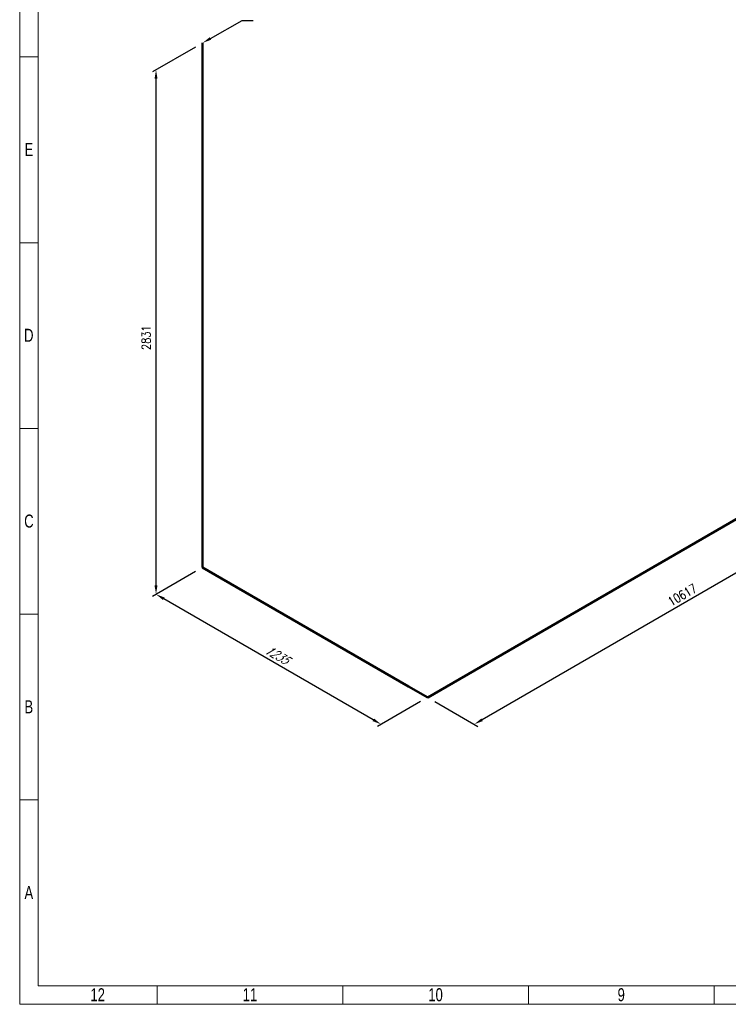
# Model space of a CAD drawing. Header units: millimetres. Extents: x 0 to 2258, y 0 to 438.
# Tile 1 of 39: x 0 to 198, y 0 to 274. Entities that reach past the tile are written whole.
import ezdxf
from ezdxf import colors
from ezdxf.entities.mleader import LeaderData, LeaderLine
from ezdxf.math import Vec2, Vec3

# ---------------------------------------------------------------- set-up
doc = ezdxf.new("R2010")
doc.units = ezdxf.units.MM
doc.header["$LTSCALE"] = 0.25
doc.layers.add('Annotation', color=7, linetype='Continuous')
doc.layers.add('Dimension', color=1, linetype='Continuous')
doc.layers.add('Pipe Small Bore', color=30, linetype='Continuous', lineweight=50)
doc.styles.add('AdskIsoMetric', font='romans.shx', dxfattribs={"width": 0.8, "height": 2.5})
doc.styles.add('AdskIsoMetric-30', font='romans.shx', dxfattribs={"width": 0.8, "height": 2.5})
doc.styles.add('AdskIsoMetric30', font='romans.shx', dxfattribs={"width": 0.8, "oblique": 30, "height": 2.5})
doc.styles.add('SLDTEXTSTYLE3', font='TXT', dxfattribs={"width": 0.75})
doc.styles.get("Standard").update_dxf_attribs({"font": 'arial.ttf'})
doc.dimstyles.new('AdskIsoMetric', dxfattribs={"dimtxt": 2.5, "dimasz": 2.5, "dimexe": 1, "dimexo": 2, "dimgap": 0.8, "dimtad": 1, "dimdec": 0, "dimrnd": 1, "dimzin": 0, "dimdsep": 46, "dimtxsty": 'AdskIsoMetric', "dimcen": 0, "dimclrt": 7, "dimadec": 0, "dimazin": 0, "dimtfac": 1, "dimtdec": 0, "dimtmove": 1, "dimatfit": 3, "dimfxl": 1, "dimtfill": 1, "dimfrac": 2, "dimtolj": 1, "dimtzin": 0, "dimarcsym": 0})

# ---------------------------------------------------------------- blocks, each defined once
blk = doc.blocks.new('*D17')
at = {"layer": 'Defpoints', "color": 0, "transparency": 16777216}
for p in [(234.1, 155.01), (113.71, 85.5), (126.7, 78)]:
    blk.add_point(p, dxfattribs=at)
at = {"layer": 'Dimension', "color": 0, "lineweight": -2, "transparency": 16777216}
for p, q in [((236.1, 153.85), (248.1, 146.93)), ((244.93, 146.26), (128.87, 79.25)), ((115.71, 84.34), (127.7, 77.42))]:
    blk.add_line(p, q, dxfattribs=at)
at = {"layer": 'Dimension', "color": 0, "transparency": 16777216}
for points in [[(244.72, 146.62), (245.14, 145.89), (247.1, 147.51)], [(128.66, 79.61), (129.08, 78.89), (126.7, 78)]]:
    blk.add_solid(points, dxfattribs=at)
at = {"layer": 'Dimension', "color": 7, "transparency": 16777216, "insert": (184.66, 114.04), "char_height": 2.5, "attachment_point": 5, "rotation": 30, "style": 'AdskIsoMetric-30', "bg_fill": 3, "box_fill_scale": 1.1, "bg_fill_color": 256, "bg_fill_true_color": 13158600, "bg_fill_transparency": 0}
blk.add_mtext('\\A1;10617', dxfattribs=at)
blk = doc.blocks.new('*D18')
at = {"layer": 'Defpoints', "color": 0, "transparency": 16777216}
for p in [(50.99, 121.71), (38, 114.21), (113.71, 85.5)]:
    blk.add_point(p, dxfattribs=at)
at = {"layer": 'Dimension', "color": 0, "lineweight": -2, "transparency": 16777216}
for p, q in [((48.99, 120.55), (37, 113.63)), ((98.56, 79.25), (40.16, 112.96)), ((111.71, 84.34), (99.72, 77.42))]:
    blk.add_line(p, q, dxfattribs=at)
at = {"layer": 'Dimension', "color": 0, "transparency": 16777216}
for points in [[(40.37, 113.32), (39.95, 112.6), (38, 114.21)], [(98.76, 79.61), (98.35, 78.89), (100.72, 78)]]:
    blk.add_solid(points, dxfattribs=at)
at = {"layer": 'Dimension', "color": 7, "transparency": 16777216, "insert": (71.6, 97.4), "char_height": 2.5, "attachment_point": 5, "rotation": 330, "style": 'AdskIsoMetric30', "bg_fill": 3, "box_fill_scale": 1.1, "bg_fill_color": 256, "bg_fill_true_color": 13158600, "bg_fill_transparency": 0}
blk.add_mtext('\\A1;1235', dxfattribs=at)
blk = doc.blocks.new('*D19')
at = {"layer": 'Defpoints', "color": 0, "transparency": 16777216}
for p in [(50.99, 267.8), (38, 260.3), (50.99, 121.71)]:
    blk.add_point(p, dxfattribs=at)
at = {"layer": 'Dimension', "color": 0, "lineweight": -2, "transparency": 16777216}
for p, q in [((48.99, 266.65), (37, 259.72)), ((38, 116.71), (38, 257.8)), ((48.99, 120.55), (37, 113.63))]:
    blk.add_line(p, q, dxfattribs=at)
at = {"layer": 'Dimension', "color": 0, "transparency": 16777216}
for points in [[(37.58, 257.8), (38.41, 257.8), (38, 260.3)], [(37.58, 116.71), (38.41, 116.71), (38, 114.21)]]:
    blk.add_solid(points, dxfattribs=at)
at = {"layer": 'Dimension', "color": 7, "transparency": 16777216, "insert": (35.25, 185.67), "char_height": 2.5, "attachment_point": 5, "rotation": 90, "style": 'AdskIsoMetric-30', "bg_fill": 3, "box_fill_scale": 1.1, "bg_fill_color": 256, "bg_fill_true_color": 13158600, "bg_fill_transparency": 0}
blk.add_mtext('\\A1;2831', dxfattribs=at)
blk = doc.blocks.new('Elbow-1-Iso2DSkew90')
at = {"color": 0, "linetype": 'ByBlock', "lineweight": -2, "extrusion": (-6.85984e-12, -0.816497, -0.57735)}
for p, q in [((0, 0), (-5.3, 3.06)), ((5.3, 3.06), (0, 0)), ((0, 0), (0, 0))]:
    blk.add_line(p, q, dxfattribs=at)
blk = doc.blocks.new('Elbow-2-Iso2DSkew90')
at = {"color": 0, "linetype": 'ByBlock', "lineweight": -2, "extrusion": (0.707107, 0.408248, -0.57735)}
for p, q in [((0, 0), (0, 6.12)), ((0, 0), (0, 0)), ((5.3, -3.06), (0, 0))]:
    blk.add_line(p, q, dxfattribs=at)
blk = doc.blocks.new('cajetin')
at = {"color": 7, "linetype": 'Continuous', "lineweight": 18}
for p, q in [((0, 0), (0, 615)), ((7.5, 7.5), (7.5, 607.5)), ((7.5, 382.5), (0, 382.5)), ((7.5, 307.5), (0, 307.5)), ((7.5, 307.5), (7.5, 307.5)), ((7.5, 232.5), (0, 232.5)), ((7.5, 157.5), (0, 157.5)), ((7.5, 82.5), (0, 82.5)), ((853.5, 7.5), (7.5, 7.5)), ((55.5, 7.5), (55.5, 0)), ((130.5, 7.5), (130.5, 0)), ((205.5, 7.5), (205.5, 0)), ((280.5, 7.5), (280.5, 0)), ((861, 0), (0, 0))]:
    blk.add_line(p, q, dxfattribs=at)
at = {"color": 7, "linetype": 'Continuous', "lineweight": 0, "char_height": 5.25, "attachment_point": 2, "style": 'SLDTEXTSTYLE3'}
for s, insert in [('E', (3.74, 347.74)), ('D', (3.68, 272.74)), ('C', (3.73, 197.74)), ('B', (3.69, 122.74)), ('A', (3.7, 47.74)), ('12', (31.51, 6.49)), ('11', (93.01, 6.49)), ('10', (168.01, 6.49)), ('9', (243.01, 6.49))]:
    blk.add_mtext(s, dxfattribs=dict(at, insert=insert))

msp = doc.modelspace()

# ---------------------------------------------------------------- dimensions: what is measured, and where the dimension line sits
at = {"layer": 'Dimension'}
dim = msp.add_linear_dim(base=(126.702, 77.996), p1=(234.105, 155.005), p2=(113.711, 85.496), angle=210, text='10617', dimstyle='AdskIsoMetric', override={"dimtad": 0, "dimlfac": 76.371225, "dimtxsty": 'AdskIsoMetric-30', "dimse1": 0, "dimse2": 0, "dimsd1": 0, "dimsd2": 0, "dimtmove": 1}, dxfattribs=at)
dim.commit()
dim.dimension.update_dxf_attribs({"geometry": '*D17', "text_midpoint": (184.659, 114.044), "dimtype": 160})

# ---------------------------------------------------------------- leaders
at = {"layer": 'Annotation'}
ml = msp.add_multileader_mtext('Standard', dxfattribs=at)
ml.set_content('')
ml.set_leader_properties()
ml.build(insert=Vec2(0, 0))
ml.multileader.update_dxf_attribs({"dogleg_length": 3.062, "arrow_head_size": 2.5})
ctx = ml.context
ctx.base_point, ctx.arrow_head_size = Vec3(58.938, 274), 2.5
notes = []
notes.append((ctx, [(0, (1, 1, 0), (62, 274), (1, 0), 3.062, [(0, [(50.988, 267.801)], 0, [])])]))
ctx.mtext, ml.multileader.dxf.content_type = None, 0
for ctx, leaders in notes:
    for number, flags, end, landing, length, lines in leaders:
        leader = LeaderData()
        leader.index, (leader.has_last_leader_line, leader.has_dogleg_vector, leader.attachment_direction) = number, flags
        leader.last_leader_point, leader.dogleg_vector, leader.dogleg_length = Vec3(end), Vec3(landing), length
        for number, points, colour, breaks in lines:
            line = LeaderLine()
            line.index, line.vertices, line.color, line.breaks = number, Vec3.list(points), colors.encode_raw_color(colour), breaks
            leader.lines.append(line)
        ctx.leaders.append(leader)

# ---------------------------------------------------------------- next in the draw order: linework, layer by layer
at = {"layer": 'Pipe Small Bore'}
msp.add_lwpolyline([(228.801, 151.943), (119.015, 88.558)], dxfattribs=at)

# ---------------------------------------------------------------- next in the draw order: dimensions: what is measured, and where the dimension line sits
at = {"layer": 'Dimension'}
dim = msp.add_linear_dim(base=(37.998, 114.21), p1=(113.711, 85.496), p2=(50.988, 121.71), angle=150, text='1235', dimstyle='AdskIsoMetric', override={"dimtad": 0, "dimlfac": 17.056585, "dimtxsty": 'AdskIsoMetric30', "dimse1": 0, "dimse2": 0, "dimsd1": 0, "dimsd2": 0, "dimtmove": 1}, dxfattribs=at)
dim.commit()
dim.dimension.update_dxf_attribs({"geometry": '*D18', "text_midpoint": (71.599, 97.396), "dimtype": 160})

# ---------------------------------------------------------------- next in the draw order: linework, layer by layer
at = {"layer": 'Pipe Small Bore'}
msp.add_lwpolyline([(108.408, 88.558), (56.291, 118.648)], dxfattribs=at)

# ---------------------------------------------------------------- next in the draw order: block references
msp.add_blockref('Elbow-1-Iso2DSkew90', (113.711, 85.496), dxfattribs=at)

# ---------------------------------------------------------------- next in the draw order: dimensions: what is measured, and where the dimension line sits
at = {"layer": 'Dimension'}
dim = msp.add_linear_dim(base=(37.998, 260.301), p1=(50.988, 121.71), p2=(50.988, 267.801), angle=90, text='2831', dimstyle='AdskIsoMetric', override={"dimtad": 0, "dimlfac": 19.375934, "dimtxsty": 'AdskIsoMetric-30', "dimse1": 0, "dimse2": 0, "dimsd1": 0, "dimsd2": 0, "dimtmove": 1}, dxfattribs=at)
dim.commit()
dim.dimension.update_dxf_attribs({"geometry": '*D19', "text_midpoint": (35.248, 185.668), "dimtype": 160})

# ---------------------------------------------------------------- next in the draw order: linework, layer by layer
at = {"layer": 'Pipe Small Bore'}
msp.add_lwpolyline([(50.988, 127.833), (50.988, 267.801)], dxfattribs=at)

# ---------------------------------------------------------------- next in the draw order: block references
at = {"xscale": 0.689895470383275, "yscale": 0.689895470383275, "zscale": 0.689895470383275}
msp.add_blockref('cajetin', (0, 0), dxfattribs=at)
at = {"layer": 'Pipe Small Bore'}
msp.add_blockref('Elbow-2-Iso2DSkew90', (50.988, 121.71), dxfattribs=at)

doc.saveas('drawing.dxf')
